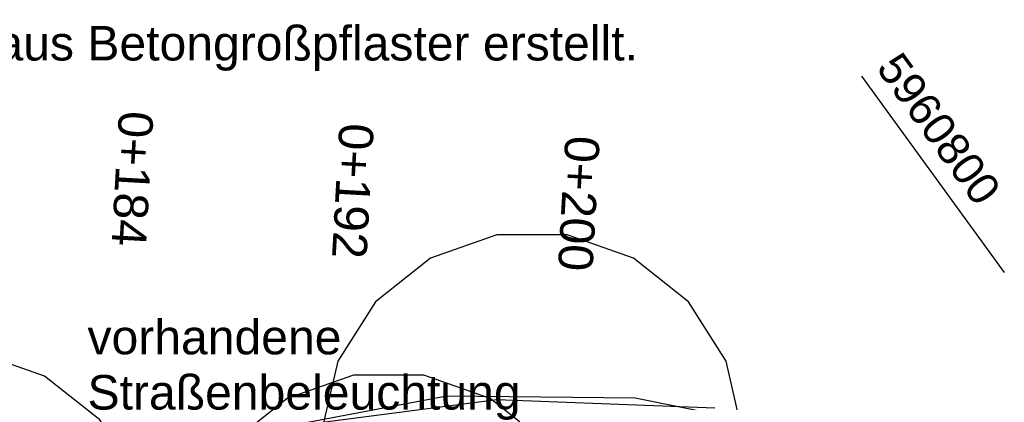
# Model space of a CAD drawing. Extents: x -1.5 to 43, y -1.5 to 27.2.
# Tile 49 of 50: x 35.9 to 43, y 18.1 to 20.9. Entities that reach past the tile are written whole.
import ezdxf
from ezdxf.enums import TextEntityAlignment as Align

# ---------------------------------------------------------------- set-up
doc = ezdxf.new("R2010")
doc.units = 0
doc.linetypes.add('LT00000', pattern=[0])
for name, color, linetype in [('ACHSEN_Stat', 7, 'LT00000'), ('Acker_002', 7, 'LT00000'), ('Bäume', 7, 'LT00000'), ('HD_Achs_Stationen', 7, 'LT00000'), ('HD_Texte', 7, 'LT00000'), ('Manu_Flur', 7, 'LT00000'), ('RASTER', 7, 'LT00000')]:
    doc.layers.add(name, color=color, linetype=linetype)
doc.styles.add('TS100', font='txt', dxfattribs={"height": 0.2})

# ---------------------------------------------------------------- blocks, each defined once
blk = doc.blocks.new('SYMB20733')
at = {"color": 0, "linetype": 'ByBlock'}
blk.add_line((0.156125, 0), (0.206125, 0), dxfattribs=at)
at = {"color": 0, "linetype": 'ByBlock', "flags": 128}
blk.add_lwpolyline([(0.156125, 0), (0.18344, 0.057533), (0.190279, 0.120853), (0.175878, 0.182892), (0.141845, 0.236725), (0.091978, 0.276342), (0.031844, 0.297321), (-0.031844, 0.297321), (-0.091978, 0.276342), (-0.141845, 0.236725), (-0.175878, 0.182892), (-0.190279, 0.120853), (-0.18344, 0.057533), (-0.156125, 0)], dxfattribs=at)
blk.add_lwpolyline([(0.005, 0), (0.004698, 0.00171), (0.00383, 0.003214), (0.0025, 0.00433), (0.000868, 0.004924), (-0.000868, 0.004924), (-0.0025, 0.00433), (-0.00383, 0.003214), (-0.004698, 0.00171), (-0.005, 0), (-0.004698, -0.00171), (-0.00383, -0.003214), (-0.0025, -0.00433), (-0.000868, -0.004924), (0.000868, -0.004924), (0.0025, -0.00433), (0.00383, -0.003214), (0.004698, -0.00171), (0.005, 0)], close=True, dxfattribs=at)

msp = doc.modelspace()

# ---------------------------------------------------------------- linework, layer by layer
at = {"layer": 'Acker_002', "color": 253, "true_color": 0x999999, "flags": 128}
msp.add_lwpolyline([(32.627499, 18.702406), (32.964438, 18.034494), (33.623053, 17.777545), (35.728694, 17.716811), (37.317755, 17.895826), (39.322663, 18.156458), (40.901978, 18.096754)], dxfattribs=at)
at = {"layer": 'Manu_Flur', "color": 214, "true_color": 0xaa00aa, "flags": 128}
msp.add_lwpolyline([(43.0004, 17.628966), (40.325427, 18.166397), (38.959406, 18.181516), (36.715211, 17.755489), (30.243855, 17.512654), (30.404855, 22.870259)], dxfattribs=at)
at = {"layer": 'RASTER', "color": 18, "true_color": 0x000000}
msp.add_line((41.966244, 20.498295), (43, 19.075452), dxfattribs=at)

# ---------------------------------------------------------------- block references
at = {"layer": 'Bäume', "color": 3, "true_color": 0x00ff00, "xscale": 8, "yscale": 8, "zscale": 8}
for p in [(39.576513, 16.97035), (35.309103, 16.116319), (38.538645, 15.953751)]:
    msp.add_blockref('SYMB20733', p, dxfattribs=at)

# ---------------------------------------------------------------- texts
at = {"layer": 'ACHSEN_Stat', "color": 18, "true_color": 0x000000, "style": 'TS100', "width": 0.998232}
for s, p, p2 in [('0+184', (36.58417, 20.251053), (36.530032, 19.273384)), ('0+192', (38.181723, 20.16259), (38.127585, 19.184921)), ('0+200', (39.819214, 20.071914), (39.765076, 19.094246))]:
    msp.add_text(s, height=0.25, rotation=266.830514, dxfattribs=at).set_placement(p, p2, align=Align.FIT)
at = {"layer": 'HD_Achs_Stationen', "color": 18, "true_color": 0x000000, "style": 'TS100', "width": 0.998232}
for s, p, p2 in [('0+184', (36.58417, 20.251053), (36.530032, 19.273384)), ('0+192', (38.181723, 20.16259), (38.127585, 19.184921)), ('0+200', (39.819214, 20.071914), (39.765076, 19.094246))]:
    msp.add_text(s, height=0.25, rotation=266.830514, dxfattribs=at).set_placement(p, p2, align=Align.FIT)
at = {"layer": 'HD_Texte', "color": 18, "true_color": 0x000000, "style": 'TS100'}
for s, width, p, p2 in [('Gosse aus Betongroßpflaster erstellt.', 0.99794, (34.5916, 20.612035), (40.345072, 20.612035)), ('vorhandene', 0.99754, (36.35574, 18.484012), (38.196018, 18.484012)), ('Straßenbeleuchtung', 0.99791, (36.35574, 18.084012), (39.494629, 18.084012))]:
    msp.add_text(s, height=0.25, dxfattribs=dict(at, width=width)).set_placement(p, p2, align=Align.FIT)
at = {"layer": 'RASTER', "color": 18, "true_color": 0x000000, "style": 'TS100', "width": 1.001073}
msp.add_text('5960800', height=0.23, rotation=306, dxfattribs=at).set_placement((42.06604, 20.556587), (42.802078, 19.543517), align=Align.FIT)

doc.saveas('drawing.dxf')
